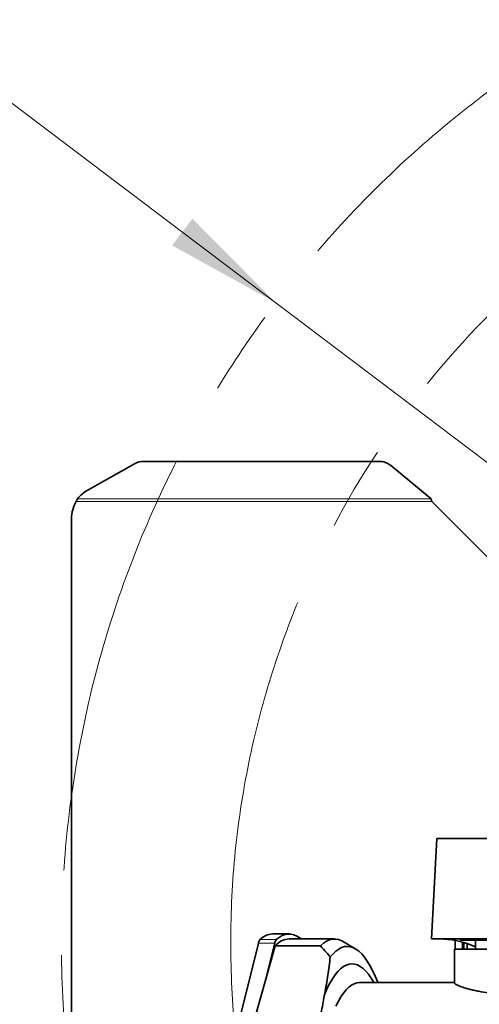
# Model space of a CAD drawing. Header units: millimetres. Extents: x 0 to 12429, y 0 to 8400.
# Tile 70 of 139: x 6409 to 6683, y 1584 to 2171. Entities that reach past the tile are written whole.
import ezdxf

# ---------------------------------------------------------------- set-up
doc = ezdxf.new("R2010")
doc.units = ezdxf.units.MM
doc.header["$LTSCALE"] = 20
doc.linetypes.add('CENTERX2', pattern=[20.32, 12.7, -2.54, 2.54, -2.54])
doc.styles.add('SLDTEXTSTYLE0', font='TXT', dxfattribs={"width": 0.605})
doc.dimstyles.new('SLDDIMSTYLE0', dxfattribs={"dimtxt": 70, "dimasz": 70, "dimexe": 0, "dimexo": 0.0625, "dimgap": 17.5, "dimtad": 0, "dimtih": 1, "dimtoh": 1, "dimdec": 1, "dimrnd": 1e-09, "dimzin": 12, "dimdsep": 46, "dimtxsty": 'SLDTEXTSTYLE0', "dimsah": 1, "dimcen": 0, "dimadec": 0, "dimazin": 3, "dimtfac": 1, "dimtofl": 0, "dimtmove": 0, "dimatfit": 3, "dimfxl": 1, "dimfrac": 2, "dimtolj": 1, "dimtzin": 12, "dimarcsym": 0})

# ---------------------------------------------------------------- blocks, each defined once
blk = doc.blocks.new('_D_53')
at = {"color": 7, "linetype": 'Continuous', "lineweight": 0}
for p, q in [((6360.51, 2154.4), (5330.67, 2154.4)), ((6561.94, 2002.21), (6360.51, 2154.4)), ((7067, 1620.63), (6561.94, 2002.21))]:
    blk.add_line(p, q, dxfattribs=at)
at = {"color": 7, "linetype": 'Continuous', "lineweight": 18}
blk.add_solid([(6561.94, 2002.21), (6512.12, 2052.39), (6500.06, 2036.43)], dxfattribs=at)
at = {"color": 7, "linetype": 'Continuous', "lineweight": 18, "char_height": 70, "attachment_point": 1, "style": 'SLDTEXTSTYLE0'}
for s, insert in [('R633', (5330.67, 2459.5)), ('Smallest circumscribed', (5330.67, 2352.06)), ('radius axis 1 back side.', (5330.67, 2244.63))]:
    blk.add_mtext(s, dxfattribs=dict(at, insert=insert))

msp = doc.modelspace()

# ---------------------------------------------------------------- linework, layer by layer
at = {"color": 7, "linetype": 'Continuous', "lineweight": 35}
for p, q in [((6477.569582, 1906.194536), (6449.401631, 1890.239015)), ((6623.55986, 1907.572139), (6482.869572, 1907.572139)), ((6654.512383, 1885.316292), (6630.275289, 1905.224491)), ((6443.658497, 1885.316292), (6442.809606, 1883.625819)), ((6689.072677, 1849.554751), (6655.001609, 1883.625819)), ((6440.001609, 1873.406473), (6440.001609, 1367.845164)), ((6658.001609, 1682.625819), (6654.857143, 1622.625819)), ((6770.978465, 1682.625819), (6658.001609, 1682.625819)), ((6569.823565, 1625.625819), (6560.042114, 1625.625819)), ((6596.829174, 1622.625819), (6569.823565, 1622.625819)), ((6654.857143, 1622.625819), (6773.754864, 1622.625819)), ((6669.001609, 1616.625819), (6669.001609, 1621.804828)), ((6672.001609, 1622.625819), (6672.001609, 1621.975819)), ((6764.001609, 1621.975819), (6672.001609, 1621.975819)), ((6681.001609, 1621.975819), (6681.001609, 1616.625819)), ((6536.752547, 1561.082997), (6551.477617, 1620.079527)), ((6555.576159, 1597.310747), (6561.259067, 1620.079527)), ((6555.576159, 1597.310747), (6561.552868, 1618.547019)), ((6588.558477, 1618.547019), (6561.552868, 1618.547019)), ((6609.272814, 1616.849914), (6601.685151, 1621.229423)), ((6668.501609, 1616.625819), (6668.501609, 1596.296139)), ((6768.501609, 1616.625819), (6668.501609, 1616.625819)), ((6673.372268, 1616.625819), (6673.372268, 1620.774224)), ((6674.001609, 1616.625819), (6674.001609, 1620.590627)), ((6675.991609, 1619.950562), (6675.991609, 1616.625819)), ((6676.001609, 1619.947115), (6676.001609, 1616.625819)), ((6547.831471, 1569.792546), (6555.576159, 1597.310747)), ((6668.501609, 1596.625819), (6611.837076, 1596.625819))]:
    msp.add_line(p, q, dxfattribs=at)
at = {"color": 8, "linetype": 'Continuous', "lineweight": 18}
for p, q in [((6655.001609, 1883.625819), (6442.809606, 1883.625819)), ((6443.658497, 1885.316292), (6654.512383, 1885.316292)), ((6552.425715, 1622.225384), (6562.207166, 1622.225384)), ((6551.477617, 1620.079527), (6561.259067, 1620.079527))]:
    msp.add_line(p, q, dxfattribs=at)
at = {"color": 7, "linetype": 'Continuous', "lineweight": 35, "flags": 128}
for points in [[(6562.207166, 1622.225384), (6563.934341, 1623.599811), (6565.672059, 1624.621626), (6567.417208, 1625.289), (6569.166665, 1625.600738), (6570.917298, 1625.556283), (6572.665974, 1625.155713), (6574.40956, 1624.399747), (6576.144938, 1623.289737), (6576.981097, 1622.625819)], [(6588.558477, 1618.547019), (6590.344923, 1620.128923), (6592.144252, 1621.32639), (6593.952888, 1622.137041), (6595.767239, 1622.559264), (6597.583699, 1622.592222), (6599.398661, 1622.235849), (6601.208517, 1621.490853), (6601.685151, 1621.229423)], [(6622.896948, 1596.625819), (6622.811065, 1596.839857), (6621.265857, 1600.478256), (6619.689426, 1603.792376), (6618.084711, 1606.776035), (6616.454706, 1609.423668), (6614.802451, 1611.730337), (6613.131029, 1613.691739), (6611.443555, 1615.304216), (6609.74318, 1616.564759), (6608.033073, 1617.471018), (6606.316424, 1618.021303), (6604.596436, 1618.214586), (6602.876318, 1618.050507), (6601.159276, 1617.529373), (6599.448514, 1616.652155), (6597.747224, 1615.42049), (6596.058578, 1613.836675), (6594.385726, 1611.903664)], [(6620.429172, 1596.625819), (6620.385767, 1596.70272), (6618.801456, 1599.313648), (6617.194585, 1601.583394), (6615.56833, 1603.507472), (6613.925904, 1605.082081), (6612.270551, 1606.30411), (6610.605542, 1607.171145), (6608.934166, 1607.681472), (6607.259726, 1607.834083), (6605.585531, 1607.628677), (6603.914887, 1607.06566), (6602.251096, 1606.146143), (6600.597444, 1604.871945), (6598.957199, 1603.245581), (6597.333602, 1601.270266), (6595.72986, 1598.949902), (6594.149142, 1596.289073), (6592.594571, 1593.293037), (6591.069218, 1589.967712)], [(6611.837076, 1596.625819), (6610.228269, 1596.449643), (6608.622797, 1595.921482), (6607.023987, 1595.042429), (6605.435153, 1593.814308), (6603.859588, 1592.239663), (6602.300558, 1590.321757), (6600.761293, 1588.064567), (6599.244985, 1585.472771), (6597.754776, 1582.55174)]]:
    msp.add_lwpolyline(points, dxfattribs=at)
at = {"color": 7, "linetype": 'CENTERX2', "lineweight": 18}
for radius in [633, 532]:
    msp.add_circle((7067.001609, 1620.625819), radius, dxfattribs=at)
at = {"color": 7, "linetype": 'Continuous', "lineweight": 35}
for centre, radius, start, end in [((6482.840335, 1896.800615), 10.771564, 89.84448631, 119.295965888), ((6623.624259, 1896.977811), 10.594524, 51.113471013, 90.348273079), ((6458.866703, 1873.385016), 19.329895, 119.318221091, 141.884793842), ((6460.001609, 1873.406473), 20, 149.27172, 180), ((6556.078566, 1619.329077), 4.66175, 141.58947152, 170.736191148), ((6560.49279, 1614.38644), 11.24841, 92.296212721, 135.821706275), ((6565.860017, 1619.329077), 4.66175, 141.58947152, 170.736191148), ((6570.461099, 1610.908309), 11.73484, 93.114318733, 139.387280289)]:
    msp.add_arc(centre, radius, start, end, dxfattribs=at)
msp.add_ellipse((6650.087164, 1452.625819), major_axis=(14.027149, 169.837906), ratio=0.5291155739, start_param=6.0912203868, end_param=6.3039404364, dxfattribs=at)
msp.add_open_spline([(6655.001609, 1883.625819), (6654.920072, 1883.917825), (6654.756996, 1884.501838), (6654.593921, 1885.044807), (6654.512383, 1885.316292)], degree=3, dxfattribs=at)
for points, knots in [([(6588.558477, 1618.547019), (6589.765054, 1617.247423), (6591.791417, 1615.06484), (6593.638477, 1612.814189), (6594.385726, 1611.903664)], [0, 0, 0, 0, 0.5954392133, 1, 1, 1, 1]), ([(6594.385726, 1611.903664), (6593.950055, 1608.254373), (6593.078437, 1600.953482), (6591.739099, 1593.630408), (6591.069218, 1589.967712)], [0, 0, 0, 0, 0.4998417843, 1, 1, 1, 1]), ([(6668.54402, 1596.296139), (6668.534235, 1596.262857), (6668.501666, 1596.152083), (6668.927854, 1595.758466), (6670.261518, 1595.017432), (6673.19359, 1593.888755), (6676.683039, 1592.845945), (6680.060494, 1592.013122), (6683.742404, 1591.231514), (6688.097995, 1590.445236), (6691.927872, 1590.047428), (6693.456747, 1589.888624)], [0, 0, 0, 0, 0.0342567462, 0.1140185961, 0.2681892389, 0.4266281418, 0.5846609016, 0.6656564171, 0.7472237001, 0.8990924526, 1, 1, 1, 1]), ([(6591.069218, 1589.967712), (6590.494969, 1586.611278), (6589.345649, 1579.893602), (6587.559837, 1573.161171), (6586.666292, 1569.792546)], [0, 0, 0, 0, 0.4996421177, 1, 1, 1, 1])]:
    msp.add_open_spline(points, degree=3, knots=knots, dxfattribs=at)

# ---------------------------------------------------------------- dimensions: what is measured, and where the dimension line sits
at = {"color": 7, "linetype": 'Continuous', "lineweight": 18}
dim = msp.add_radius_dim(center=(7067.001609, 1620.625819), mpoint=(6561.944003, 2002.209117), text='<>\\PSmallest circumscribed\\Pradius axis 1 back side.', dimstyle='SLDDIMSTYLE0', dxfattribs=at)
dim.commit()
dim.dimension.update_dxf_attribs({"geometry": '_D_53', "text_midpoint": (5830.590868, 2315.545065), "dimtype": 164})

doc.saveas('drawing.dxf')
